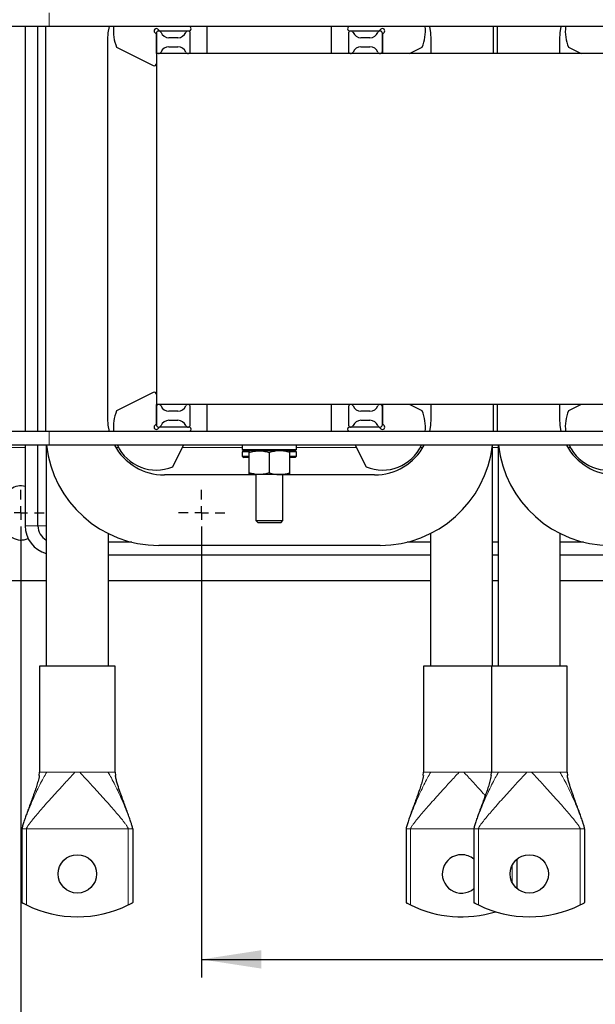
# Model space of a CAD drawing. Header units: millimetres. Extents: x 5 to 418, y 2 to 292.
# Tile 3 of 31: x 56 to 87, y 63 to 118. Entities that reach past the tile are written whole.
import ezdxf

# ---------------------------------------------------------------- set-up
doc = ezdxf.new("R2010")
doc.units = ezdxf.units.MM
doc.layers.add('SLD-0', color=7, linetype='Continuous')
doc.styles.add('SLDTEXTSTYLE0', font='TXT', dxfattribs={"width": 0.605})
doc.dimstyles.new('SLDDIMSTYLE0', dxfattribs={"dimtxt": 3.5, "dimasz": 3.302, "dimexe": 0, "dimexo": 0.0625, "dimgap": 0.875, "dimtad": 1, "dimlfac": 8, "dimrnd": 1e-09, "dimzin": 12, "dimdsep": 46, "dimtxsty": 'SLDTEXTSTYLE0', "dimsah": 1, "dimcen": 0.09, "dimadec": 0, "dimazin": 3, "dimtfac": 1, "dimtofl": 0, "dimtmove": 0, "dimatfit": 3, "dimfxl": 1, "dimfrac": 2, "dimtolj": 1, "dimtzin": 12, "dimarcsym": 0})

# ---------------------------------------------------------------- blocks, each defined once
blk = doc.blocks.new('_D_6')
at = {"layer": 'SLD-0', "color": 7}
for p, q in [((65.68, 89.245), (65.68, 64.827)), ((123.18, 89.245), (123.18, 64.827)), ((65.68, 65.827), (123.18, 65.827))]:
    blk.add_line(p, q, dxfattribs=at)
for points in [[(65.68, 65.827), (68.982, 65.319), (68.982, 66.335)], [(123.18, 65.827), (119.878, 66.335), (119.878, 65.319)]]:
    blk.add_solid(points, dxfattribs=at)
at = {"layer": 'SLD-0', "color": 7, "insert": (90.42, 70.339), "char_height": 3.5, "attachment_point": 1, "style": 'SLDTEXTSTYLE0'}
blk.add_mtext('460', dxfattribs=at)
blk = doc.blocks.new('_D_7')
at = {"layer": 'SLD-0', "color": 7}
for p, q in [((55.68, 89.245), (55.68, 57.503)), ((133.18, 89.245), (133.18, 57.503)), ((55.68, 58.503), (133.18, 58.503))]:
    blk.add_line(p, q, dxfattribs=at)
for points in [[(55.68, 58.503), (58.982, 57.995), (58.982, 59.011)], [(133.18, 58.503), (129.878, 59.011), (129.878, 57.995)]]:
    blk.add_solid(points, dxfattribs=at)
at = {"layer": 'SLD-0', "color": 7, "insert": (90.42, 63.015), "char_height": 3.5, "attachment_point": 1, "style": 'SLDTEXTSTYLE0'}
blk.add_mtext('620', dxfattribs=at)
blk = doc.blocks.new('SW_CENTERMARKSYMBOL_1')
at = {"layer": 'SLD-0', "color": 0}
for p, q in [((0, 0.75), (0, 1.28125)), ((-0.75, 0), (-1.28125, 0)), ((0, 0), (-0.375, 0)), ((0, 0), (0, 0.375)), ((0, 0), (0, -0.375)), ((0, 0), (0.375, 0)), ((0.75, 0), (1.28125, 0)), ((0, -0.75), (0, -1.28125))]:
    blk.add_line(p, q, dxfattribs=at)
blk = doc.blocks.new('SW_CENTERMARKSYMBOL_3')
at = {"layer": 'SLD-0', "color": 0}
for p, q in [((0, 0.75), (0, 1.28125)), ((-0.75, 0), (-1.28125, 0)), ((0, 0), (-0.375, 0)), ((0, 0), (0, 0.375)), ((0, 0), (0, -0.375)), ((0, 0), (0.375, 0)), ((0.75, 0), (1.28125, 0)), ((0, -0.75), (0, -1.28125))]:
    blk.add_line(p, q, dxfattribs=at)

msp = doc.modelspace()

# ---------------------------------------------------------------- linework, layer by layer
at = {"color": 7, "linetype": 'Continuous', "lineweight": 18}
for p, q in [((57.2428, 117.4388), (57.2428, 118.1888)), ((57.2428, 94.2763), (57.2428, 95.0263)), ((55.924, 94.1513), (53.1803, 94.1513)), ((61.0805, 94.1513), (60.9335, 94.1513)), ((67.9303, 94.1513), (64.619, 94.1513)), ((74.2415, 94.1513), (70.9303, 94.1513)), ((77.9271, 94.1513), (77.7801, 94.1513)), ((82.0865, 94.1513), (81.774, 94.1513)), ((86.0805, 94.1513), (85.9335, 94.1513)), ((56.274, 89.8138), (55.924, 89.8138)), ((56.624, 89.8138), (56.274, 89.8138)), ((56.899, 89.8138), (56.624, 89.8138)), ((57.0865, 89.8138), (56.899, 89.8138)), ((57.0421, 76.1826), (57.1114, 76.1826)), ((58.6738, 76.1826), (58.9368, 76.1826)), ((60.4992, 76.1826), (60.5684, 76.1826)), ((78.2921, 76.1826), (78.3614, 76.1826)), ((79.9238, 76.1826), (80.1868, 76.1826)), ((82.0421, 76.1826), (82.1114, 76.1826)), ((83.6738, 76.1826), (83.9368, 76.1826)), ((85.4992, 76.1826), (85.5684, 76.1826)), ((55.7563, 73.0576), (55.7428, 73.0576)), ((61.6178, 73.0576), (55.9928, 73.0576)), ((55.9928, 73.0576), (55.9928, 68.8365)), ((61.6178, 73.0576), (61.6178, 68.8365)), ((61.8678, 73.0576), (61.8542, 73.0576)), ((77.0063, 73.0576), (76.9928, 73.0576)), ((80.7428, 73.0576), (77.2428, 73.0576)), ((77.2428, 73.0576), (77.2428, 68.8365)), ((80.7563, 73.0576), (80.7428, 73.0576)), ((86.6178, 73.0576), (80.9928, 73.0576)), ((80.9928, 73.0576), (80.9928, 68.8365)), ((86.6178, 73.0576), (86.6178, 68.8365)), ((86.8678, 73.0576), (86.8542, 73.0576)), ((82.8678, 71.0576), (82.8678, 70.0576))]:
    msp.add_line(p, q, dxfattribs=at)
at = {"color": 7, "linetype": 'Continuous', "lineweight": 25}
for p, q in [((57.2428, 117.4388), (52.8678, 117.4388)), ((55.924, 117.4388), (55.924, 95.0263)), ((56.624, 95.0263), (56.624, 117.4388)), ((57.0553, 95.0263), (57.0553, 117.4388)), ((65.9928, 117.4388), (57.2428, 117.4388)), ((63.2634, 117.2825), (63.3571, 117.1888)), ((63.3571, 117.1888), (64.9782, 117.1888)), ((65.0901, 117.3696), (65.0556, 117.4388)), ((72.8678, 117.4388), (65.9928, 117.4388)), ((65.9928, 115.9388), (65.9928, 117.4388)), ((90.9928, 117.4388), (72.8678, 117.4388)), ((72.8678, 115.9388), (72.8678, 117.4388)), ((73.805, 117.4388), (73.7705, 117.3696)), ((73.8823, 117.1888), (75.5035, 117.1888)), ((75.5035, 117.1888), (75.5972, 117.2825)), ((81.8053, 117.4388), (81.8053, 115.9388)), ((82.0553, 115.9388), (82.0553, 117.4388)), ((60.4928, 95.7513), (60.4928, 116.7138)), ((63.1803, 117.012), (63.0866, 117.1058)), ((63.1803, 117.0576), (63.1803, 116.0701)), ((63.1803, 115.9388), (63.1803, 117.012)), ((64.3678, 116.8138), (63.8678, 116.8138)), ((65.0553, 116.0701), (65.0553, 117.0576)), ((73.8053, 117.0576), (73.8053, 116.0701)), ((74.9928, 116.8138), (74.4928, 116.8138)), ((75.774, 117.1058), (75.6803, 117.012)), ((75.6803, 116.0701), (75.6803, 117.0576)), ((75.6803, 117.012), (75.6803, 115.9388)), ((78.3678, 116.7138), (78.3678, 115.9388)), ((85.4928, 115.9388), (85.4928, 116.7138)), ((60.9803, 116.2864), (62.9995, 115.279)), ((63.8678, 116.3138), (64.3678, 116.3138)), ((74.4928, 116.3138), (74.9928, 116.3138)), ((77.1836, 115.9388), (77.8803, 116.2864)), ((85.9803, 116.2864), (86.677, 115.9388)), ((63.1803, 115.9388), (63.1803, 96.5263)), ((125.6803, 115.9388), (63.1803, 115.9388)), ((62.9995, 97.1861), (60.9803, 96.1788)), ((63.1803, 95.4531), (63.1803, 96.5263)), ((125.6803, 96.5263), (63.1803, 96.5263)), ((65.9928, 95.0263), (65.9928, 96.5263)), ((72.8678, 95.0263), (72.8678, 96.5263)), ((75.6803, 96.5263), (75.6803, 95.4531)), ((77.8803, 96.1788), (77.1836, 96.5263)), ((78.3678, 96.5263), (78.3678, 95.7513)), ((81.8053, 96.5263), (81.8053, 95.0263)), ((82.0553, 95.0263), (82.0553, 96.5263)), ((85.4928, 95.7513), (85.4928, 96.5263)), ((86.677, 96.5263), (85.9803, 96.1788)), ((63.1803, 96.3951), (63.1803, 95.4076)), ((64.3678, 96.1513), (63.8678, 96.1513)), ((65.0553, 95.4076), (65.0553, 96.3951)), ((73.8053, 96.3951), (73.8053, 95.4076)), ((74.9928, 96.1513), (74.4928, 96.1513)), ((75.6803, 95.4076), (75.6803, 96.3951)), ((63.0866, 95.3594), (63.1803, 95.4531)), ((63.8678, 95.6513), (64.3678, 95.6513)), ((74.4928, 95.6513), (74.9928, 95.6513)), ((75.6803, 95.4531), (75.774, 95.3594)), ((57.2428, 95.0263), (52.8678, 95.0263)), ((65.9928, 95.0263), (57.2428, 95.0263)), ((63.3571, 95.2763), (63.2634, 95.1826)), ((64.9782, 95.2763), (63.3571, 95.2763)), ((65.0556, 95.0263), (65.0901, 95.0955)), ((72.8678, 95.0263), (65.9928, 95.0263)), ((90.9928, 95.0263), (72.8678, 95.0263)), ((73.7705, 95.0955), (73.805, 95.0263)), ((75.5035, 95.2763), (73.8823, 95.2763)), ((75.5972, 95.1826), (75.5035, 95.2763)), ((57.2428, 94.2763), (52.8678, 94.2763)), ((55.924, 94.2763), (55.924, 89.8138)), ((56.624, 89.8138), (56.624, 94.2763)), ((57.0865, 94.2763), (57.0865, 82.0576)), ((131.6178, 94.2763), (57.2428, 94.2763)), ((64.0827, 93.0763), (64.6814, 94.2763)), ((67.9303, 94.2763), (67.9303, 94.0419)), ((70.9303, 94.0419), (70.9303, 94.2763)), ((74.1792, 94.2763), (74.7779, 93.0763)), ((81.774, 82.0576), (81.774, 94.2763)), ((82.0865, 94.2763), (82.0865, 82.0576)), ((67.9303, 94.0419), (68.0084, 93.9638)), ((67.9303, 94.0419), (70.9303, 94.0419)), ((67.9303, 93.9013), (67.9303, 93.6669)), ((68.2888, 93.9013), (67.9303, 93.9013)), ((70.8522, 93.9638), (68.0084, 93.9638)), ((68.1178, 93.9638), (68.1178, 93.9013)), ((68.3053, 92.7518), (68.3053, 93.8633)), ((69.4303, 92.7518), (69.4303, 93.8633)), ((70.5553, 92.7518), (70.5553, 93.8633)), ((70.9303, 93.9013), (70.5633, 93.9013)), ((70.7428, 93.9013), (70.7428, 93.9638)), ((70.8522, 93.9638), (70.9303, 94.0419)), ((70.9303, 93.6669), (70.9303, 93.9013)), ((67.9303, 93.6669), (68.0084, 93.5888)), ((67.9303, 93.6669), (68.3053, 93.6669)), ((68.3053, 93.5888), (68.0084, 93.5888)), ((70.5553, 93.6669), (70.9303, 93.6669)), ((70.8522, 93.5888), (70.5553, 93.5888)), ((70.8522, 93.5888), (70.9303, 93.6669)), ((68.6803, 92.6263), (63.6178, 92.6263)), ((68.8678, 92.6513), (68.3053, 92.6513)), ((68.3053, 92.6263), (68.3053, 92.6294)), ((68.6803, 92.6513), (68.6803, 90.1076)), ((69.9928, 92.6513), (68.8678, 92.6513)), ((70.5553, 92.6513), (69.9928, 92.6513)), ((70.1803, 90.1076), (70.1803, 92.6513)), ((75.2428, 92.6263), (70.1803, 92.6263)), ((70.5553, 92.6263), (70.5553, 92.6294)), ((68.6803, 90.1076), (68.8053, 89.9826)), ((68.6803, 90.1076), (70.1803, 90.1076)), ((70.0553, 89.9826), (68.8053, 89.9826)), ((70.0553, 89.9826), (70.1803, 90.1076)), ((60.524, 82.0576), (60.524, 89.3855)), ((78.3365, 89.3855), (78.3365, 82.0576)), ((85.524, 82.0576), (85.524, 89.3855)), ((61.811, 88.9138), (60.524, 88.9138)), ((78.3365, 88.9138), (77.0495, 88.9138)), ((82.0865, 88.9138), (81.774, 88.9138)), ((86.811, 88.9138), (85.524, 88.9138)), ((75.5553, 88.7326), (63.3053, 88.7326)), ((60.524, 88.2138), (78.3365, 88.2138)), ((81.774, 88.2138), (82.0865, 88.2138)), ((85.524, 88.2138), (99.721, 88.2138)), ((57.0865, 86.7763), (53.1803, 86.7763)), ((78.3365, 86.7763), (60.524, 86.7763)), ((82.0865, 86.7763), (81.774, 86.7763)), ((103.3365, 86.7763), (85.524, 86.7763)), ((56.7115, 82.0576), (56.7115, 76.1826)), ((60.899, 82.0576), (56.7115, 82.0576)), ((60.899, 76.1826), (60.899, 82.0576)), ((77.9615, 82.0576), (77.9615, 76.1826)), ((81.7115, 82.0576), (77.9615, 82.0576)), ((81.7115, 82.0576), (81.7115, 76.1826)), ((85.899, 82.0576), (81.7115, 82.0576)), ((85.899, 76.1826), (85.899, 82.0576)), ((56.6938, 76.0069), (56.7115, 76.1826)), ((60.899, 76.1826), (60.917, 76.0075)), ((77.9438, 76.0069), (77.9615, 76.1826)), ((81.6938, 76.0069), (81.7115, 76.1826)), ((85.899, 76.1826), (85.917, 76.0075)), ((55.7428, 73.0576), (55.7428, 68.9664)), ((61.8678, 73.0576), (61.8678, 68.9664)), ((76.9928, 73.0576), (76.9928, 68.9664)), ((80.7428, 73.0576), (80.7428, 68.9664)), ((86.8678, 73.0576), (86.8678, 68.9664)), ((83.1178, 71.3677), (83.1178, 69.7475))]:
    msp.add_line(p, q, dxfattribs=at)
at = {"color": 7, "linetype": 'Continuous', "lineweight": 25, "flags": 128}
for points in [[(60.4928, 116.7138), (60.5156, 117.0905), (60.5781, 117.4388)], [(78.2825, 117.4388), (78.345, 117.0905), (78.3678, 116.7138)], [(85.4928, 116.7138), (85.5156, 117.0905), (85.5781, 117.4388)], [(60.5781, 95.0263), (60.5156, 95.3746), (60.4928, 95.7513)], [(78.3678, 95.7513), (78.345, 95.3746), (78.2825, 95.0263)], [(85.5781, 95.0263), (85.5156, 95.3746), (85.4928, 95.7513)]]:
    msp.add_lwpolyline(points, dxfattribs=at)
at = {"color": 7, "linetype": 'Continuous', "lineweight": 25}
for centre in [(58.8053, 70.5576), (83.8053, 70.5576)]:
    msp.add_circle(centre, 1.0625, dxfattribs=at)
for centre, radius, start, end in [((63.175, 117.1941), 2.375, 174.08678, 202.47077), ((63.175, 117.1941), 0.125, 45, 225), ((63.3116, 117.0576), 0.1313, 22.02566, 180), ((64.924, 117.0576), 0.1313, 0, 157.97434), ((64.9782, 117.3138), 0.125, 270, 26.51438), ((73.8823, 117.3138), 0.125, 153.48562, 270), ((73.9366, 117.0576), 0.1313, 22.02566, 180), ((75.549, 117.0576), 0.1313, 0, 157.97434), ((75.6856, 117.1941), 0.125, 315, 135), ((75.6856, 117.1941), 2.375, 337.52923, 5.91322), ((88.175, 117.1941), 2.375, 174.08678, 202.47077), ((63.8678, 117.2826), 0.4688, 202.02566, 270), ((64.3678, 117.2826), 0.4688, 270, 337.97434), ((74.4928, 117.2826), 0.4688, 202.02566, 270), ((74.9928, 117.2826), 0.4688, 270, 337.97434), ((63.3116, 116.0701), 0.1313, 180, 337.97434), ((63.8678, 115.8451), 0.4688, 90, 157.97434), ((64.3678, 115.8451), 0.4688, 22.02566, 90), ((64.924, 116.0701), 0.1313, 202.02566, 0), ((73.9366, 116.0701), 0.1313, 180, 337.97434), ((74.4928, 115.8451), 0.4688, 90, 157.97434), ((74.9928, 115.8451), 0.4688, 22.02566, 90), ((75.549, 116.0701), 0.1313, 202.02566, 0), ((63.0553, 115.3909), 0.125, 243.48562, 0), ((63.0553, 97.0743), 0.125, 0, 116.51438), ((63.3116, 96.3951), 0.1313, 22.02566, 180), ((63.8678, 96.6201), 0.4688, 202.02566, 270), ((64.3678, 96.6201), 0.4688, 270, 337.97434), ((64.924, 96.3951), 0.1313, 0, 157.97434), ((73.9366, 96.3951), 0.1313, 22.02566, 180), ((74.4928, 96.6201), 0.4688, 202.02566, 270), ((74.9928, 96.6201), 0.4688, 270, 337.97434), ((75.549, 96.3951), 0.1313, 0, 157.97434), ((63.175, 95.271), 2.375, 157.52923, 185.91322), ((75.6856, 95.271), 2.375, 354.08678, 22.47077), ((88.175, 95.271), 2.375, 157.52923, 185.91322), ((63.175, 95.271), 0.125, 135, 315), ((63.3116, 95.4076), 0.1313, 180, 337.97434), ((63.8678, 95.1826), 0.4688, 90, 157.97434), ((64.3678, 95.1826), 0.4688, 22.02566, 90), ((64.924, 95.4076), 0.1313, 202.02566, 0), ((73.9366, 95.4076), 0.1313, 180, 337.97434), ((74.4928, 95.1826), 0.4688, 90, 157.97434), ((74.9928, 95.1826), 0.4688, 22.02566, 90), ((75.549, 95.4076), 0.1313, 202.02566, 0), ((75.6856, 95.271), 0.125, 225, 45), ((64.9782, 95.1513), 0.125, 333.48562, 90), ((73.8823, 95.1513), 0.125, 90, 206.51438), ((63.3053, 94.9826), 6.25, 186.48828, 270), ((63.6178, 95.7513), 3.125, 208.1642, 270), ((63.175, 95.271), 2.375, 204.75957, 292.47077), ((75.6856, 95.271), 2.375, 247.52923, 335.24043), ((75.2428, 95.7513), 3.125, 270, 331.8358), ((75.5553, 94.9826), 6.25, 270, 353.51172), ((88.3053, 94.9826), 6.25, 186.48828, 270), ((88.6178, 95.7513), 3.125, 208.1642, 270), ((88.175, 95.271), 2.375, 204.75957, 292.47077), ((55.6803, 91.1201), 0.9063, 74.39728, 180), ((55.6803, 89.9326), 0.9063, 180, 296.32363), ((57.524, 89.8138), 1.6, 180, 254.13108), ((57.524, 89.8138), 0.9, 180, 240.9147), ((80.0553, 70.5576), 1.0625, 90, 310.32022), ((80.0553, 70.5576), 1.0625, 49.67978, 90), ((58.8053, 74.5576), 6.375, 243.82103, 296.17897), ((80.0553, 74.5576), 6.375, 243.82103, 287.10464), ((83.8053, 74.5576), 6.375, 243.82103, 296.17897)]:
    msp.add_arc(centre, radius, start, end, dxfattribs=at)
for points, knots in [([(68.3053, 93.8633), (68.3966, 93.8914), (68.581, 93.9481), (68.7716, 93.9586), (68.8678, 93.9638)], [0, 0, 0, 0, 0.495458, 1, 1, 1, 1]), ([(68.3053, 93.8633), (68.3053, 93.8763), (68.3053, 93.9355), (68.3053, 93.9514), (68.3053, 93.9638)], [0, 0, 0, 0, 0.2189524, 1, 1, 1, 1]), ([(68.8678, 93.9638), (68.8811, 93.9637), (68.9821, 93.9628), (69.1725, 93.9408), (69.3438, 93.8893), (69.4303, 93.8633)], [0, 0, 0, 0, 0.07009, 0.5307844, 1, 1, 1, 1]), ([(69.9928, 93.9638), (69.9795, 93.9637), (69.8785, 93.9628), (69.6881, 93.9408), (69.5168, 93.8893), (69.4303, 93.8633)], [0, 0, 0, 0, 0.07009, 0.5307844, 1, 1, 1, 1]), ([(70.5553, 93.8633), (70.4639, 93.8914), (70.2796, 93.9481), (70.089, 93.9586), (69.9928, 93.9638)], [0, 0, 0, 0, 0.495458, 1, 1, 1, 1]), ([(70.5553, 93.8633), (70.5553, 93.8763), (70.5553, 93.9355), (70.5553, 93.9514), (70.5553, 93.9638)], [0, 0, 0, 0, 0.2189524, 1, 1, 1, 1]), ([(68.8678, 92.6513), (68.8545, 92.6514), (68.7535, 92.6524), (68.5631, 92.6743), (68.3918, 92.7258), (68.3053, 92.7518)], [0, 0, 0, 0, 0.07009, 0.5307844, 1, 1, 1, 1]), ([(68.3053, 92.6513), (68.3053, 92.6637), (68.3053, 92.6796), (68.3053, 92.7388), (68.3053, 92.7518)], [0, 0, 0, 0, 0.7810476, 1, 1, 1, 1]), ([(69.4303, 92.7518), (69.3389, 92.7237), (69.1546, 92.667), (68.964, 92.6566), (68.8678, 92.6513)], [0, 0, 0, 0, 0.495458, 1, 1, 1, 1]), ([(69.4303, 92.7518), (69.5216, 92.7237), (69.706, 92.667), (69.8966, 92.6566), (69.9928, 92.6513)], [0, 0, 0, 0, 0.495458, 1, 1, 1, 1]), ([(69.9928, 92.6513), (70.0061, 92.6514), (70.1071, 92.6524), (70.2975, 92.6743), (70.4688, 92.7258), (70.5553, 92.7518)], [0, 0, 0, 0, 0.07009, 0.5307844, 1, 1, 1, 1]), ([(70.5553, 92.6513), (70.5553, 92.6637), (70.5553, 92.6796), (70.5553, 92.7388), (70.5553, 92.7518)], [0, 0, 0, 0, 0.78104759, 1, 1, 1, 1]), ([(56.7007, 76.0081), (56.6788, 75.8975), (56.636, 75.6806), (56.5427, 75.3851), (56.4597, 75.1383), (56.391, 74.9447), (56.3374, 74.7959), (56.2871, 74.6582), (56.2353, 74.5171), (56.1796, 74.366), (56.109, 74.1746), (56.0281, 73.9534), (55.9374, 73.701), (55.8528, 73.457), (55.7899, 73.2629), (55.756, 73.1392), (55.7462, 73.0906), (55.7433, 73.07), (55.7429, 73.0614), (55.7428, 73.0576)], [0, 0, 0, 0, 0.0920198, 0.1804447, 0.2681398, 0.3268463, 0.3748536, 0.4234203, 0.472177, 0.5261254, 0.5871422, 0.6827878, 0.7729274, 0.8684016, 0.9524862, 0.9825718, 0.993002, 0.9969157, 1, 1, 1, 1]), ([(61.8678, 73.0576), (61.8675, 73.063), (61.8666, 73.0801), (61.8604, 73.1106), (61.8382, 73.2059), (61.7866, 73.3684), (61.7071, 73.605), (61.6093, 73.879), (61.5057, 74.1629), (61.394, 74.4654), (61.275, 74.7886), (61.1411, 75.1607), (61.029, 75.503), (60.9492, 75.7909), (60.9227, 75.9376), (60.9099, 76.0081)], [0, 0, 0, 0, 0.0043638, 0.0139045, 0.0270793, 0.0956237, 0.1861691, 0.2847806, 0.3983695, 0.4998253, 0.6166589, 0.7454316, 0.8781084, 0.9413688, 1, 1, 1, 1]), ([(77.9507, 76.0081), (77.9288, 75.8975), (77.886, 75.6806), (77.7927, 75.3851), (77.7097, 75.1383), (77.641, 74.9447), (77.5874, 74.7959), (77.5371, 74.6582), (77.4853, 74.5171), (77.4296, 74.366), (77.359, 74.1746), (77.2781, 73.9534), (77.1874, 73.701), (77.1028, 73.457), (77.0399, 73.2629), (77.006, 73.1392), (76.9962, 73.0906), (76.9933, 73.07), (76.9929, 73.0614), (76.9928, 73.0576)], [0, 0, 0, 0, 0.0920198, 0.18044467, 0.26813979, 0.32684626, 0.37485357, 0.42342031, 0.47217703, 0.52612535, 0.5871422, 0.68278778, 0.77292737, 0.86840162, 0.95248618, 0.98257183, 0.99300202, 0.99691575, 1, 1, 1, 1]), ([(81.7007, 76.0081), (81.6788, 75.8975), (81.636, 75.6806), (81.5427, 75.3851), (81.4597, 75.1383), (81.391, 74.9447), (81.3374, 74.7959), (81.2871, 74.6582), (81.2353, 74.5171), (81.1796, 74.366), (81.109, 74.1746), (81.0281, 73.9534), (80.9374, 73.701), (80.8528, 73.457), (80.7899, 73.2629), (80.756, 73.1392), (80.7462, 73.0906), (80.7433, 73.07), (80.7429, 73.0614), (80.7428, 73.0576)], [0, 0, 0, 0, 0.0920198, 0.1804447, 0.2681398, 0.3268463, 0.3748536, 0.4234203, 0.472177, 0.5261254, 0.5871422, 0.6827878, 0.7729274, 0.8684016, 0.9524862, 0.9825718, 0.993002, 0.9969157, 1, 1, 1, 1]), ([(86.8678, 73.0576), (86.8675, 73.063), (86.8666, 73.0801), (86.8604, 73.1106), (86.8382, 73.2059), (86.7866, 73.3684), (86.7071, 73.605), (86.6093, 73.879), (86.5057, 74.1629), (86.394, 74.4654), (86.275, 74.7886), (86.1411, 75.1607), (86.029, 75.503), (85.9492, 75.7909), (85.9227, 75.9376), (85.9099, 76.0081)], [0, 0, 0, 0, 0.0043638, 0.0139045, 0.0270793, 0.0956237, 0.1861691, 0.2847806, 0.3983695, 0.4998253, 0.6166589, 0.7454316, 0.8781084, 0.9413688, 1, 1, 1, 1]), ([(55.7428, 68.9664), (55.7451, 68.9651), (55.7498, 68.9625), (55.7853, 68.9432), (55.839, 68.9146), (55.9103, 68.8775), (55.965, 68.8503), (55.9928, 68.8365)], [0, 0, 0, 0, 0.1841213, 0.3678781, 0.5611591, 0.7770451, 1, 1, 1, 1]), ([(61.6178, 68.8365), (61.6488, 68.8519), (61.7108, 68.8828), (61.7914, 68.925), (61.8469, 68.9549), (61.8664, 68.9656), (61.8675, 68.9662), (61.8678, 68.9664)], [0, 0, 0, 0, 0.2489086, 0.4981879, 0.7341013, 0.9415831, 1, 1, 1, 1]), ([(76.9928, 68.9664), (76.9951, 68.9651), (76.9998, 68.9625), (77.0353, 68.9432), (77.089, 68.9146), (77.1603, 68.8775), (77.215, 68.8503), (77.2428, 68.8365)], [0, 0, 0, 0, 0.1841213, 0.3678781, 0.5611591, 0.7770451, 1, 1, 1, 1]), ([(80.7428, 68.9664), (80.7451, 68.9651), (80.7498, 68.9625), (80.7853, 68.9432), (80.839, 68.9146), (80.9103, 68.8775), (80.965, 68.8503), (80.9928, 68.8365)], [0, 0, 0, 0, 0.1841213, 0.3678781, 0.5611591, 0.7770451, 1, 1, 1, 1]), ([(86.6178, 68.8365), (86.6488, 68.8519), (86.7108, 68.8828), (86.7914, 68.925), (86.8469, 68.9549), (86.8664, 68.9656), (86.8675, 68.9662), (86.8678, 68.9664)], [0, 0, 0, 0, 0.2489086, 0.4981879, 0.7341013, 0.9415831, 1, 1, 1, 1])]:
    msp.add_open_spline(points, degree=3, knots=knots, dxfattribs=at)
at = {"color": 7, "linetype": 'Continuous', "lineweight": 18}
for points, knots in [([(55.7428, 73.0576), (55.7429, 73.0613), (55.7433, 73.0698), (55.7458, 73.0871), (55.7527, 73.1222), (55.7748, 73.2048), (55.8166, 73.3347), (55.8793, 73.5126), (55.9815, 73.7856), (56.1298, 74.1578), (56.3192, 74.6053), (56.5181, 75.0506), (56.7161, 75.4648), (56.905, 75.8382), (57.0474, 76.0757), (57.1114, 76.1826)], [0, 0, 0, 0, 0.0023682, 0.0054804, 0.0120106, 0.0287175, 0.0736995, 0.1283699, 0.1944997, 0.3342144, 0.4909408, 0.6350099, 0.7737121, 0.8982312, 1, 1, 1, 1]), ([(55.9928, 73.0576), (55.9929, 73.0601), (55.9933, 73.0658), (55.9958, 73.0768), (56.003, 73.0979), (56.0261, 73.1446), (56.0767, 73.2247), (56.1608, 73.3418), (56.2916, 73.5109), (56.47, 73.7289), (56.6966, 73.996), (56.9629, 74.3021), (57.2618, 74.6392), (57.5861, 74.9995), (57.8943, 75.3381), (58.1771, 75.6463), (58.4244, 75.9142), (58.5948, 76.0975), (58.6738, 76.1826)], [0, 0, 0, 0, 0.0013261, 0.0030112, 0.0065388, 0.0157075, 0.0410877, 0.0827623, 0.1362549, 0.2225265, 0.3215365, 0.4285713, 0.5522494, 0.6738608, 0.7875106, 0.867938, 0.9387472, 1, 1, 1, 1]), ([(61.6178, 73.0576), (61.6176, 73.0601), (61.6173, 73.0658), (61.6147, 73.0768), (61.6075, 73.0979), (61.5844, 73.1446), (61.5339, 73.2247), (61.4498, 73.3418), (61.3189, 73.5109), (61.1406, 73.7289), (60.9139, 73.996), (60.6477, 74.3021), (60.3488, 74.6392), (60.0245, 74.9995), (59.7163, 75.3381), (59.4334, 75.6463), (59.1862, 75.9142), (59.0158, 76.0975), (58.9368, 76.1826)], [0, 0, 0, 0, 0.0013261, 0.0030112, 0.0065388, 0.0157075, 0.0410877, 0.0827623, 0.1362549, 0.2225265, 0.3215365, 0.4285713, 0.5522494, 0.6738608, 0.7875106, 0.867938, 0.9387472, 1, 1, 1, 1]), ([(61.8678, 73.0576), (61.8676, 73.0613), (61.8673, 73.0698), (61.8648, 73.0871), (61.8579, 73.1222), (61.8358, 73.2048), (61.794, 73.3347), (61.7313, 73.5126), (61.6291, 73.7856), (61.4808, 74.1578), (61.2914, 74.6053), (61.0924, 75.0506), (60.8945, 75.4648), (60.7056, 75.8382), (60.5632, 76.0757), (60.4992, 76.1826)], [0, 0, 0, 0, 0.0023682, 0.0054804, 0.0120106, 0.0287175, 0.0736995, 0.1283699, 0.1944997, 0.3342144, 0.4909408, 0.6350099, 0.7737121, 0.8982312, 1, 1, 1, 1]), ([(76.9928, 73.0576), (76.9929, 73.0613), (76.9933, 73.0698), (76.9958, 73.0871), (77.0027, 73.1222), (77.0248, 73.2048), (77.0666, 73.3347), (77.1293, 73.5126), (77.2315, 73.7856), (77.3798, 74.1578), (77.5692, 74.6053), (77.7681, 75.0506), (77.9661, 75.4648), (78.155, 75.8382), (78.2974, 76.0757), (78.3614, 76.1826)], [0, 0, 0, 0, 0.0023682, 0.0054804, 0.0120106, 0.0287175, 0.0736995, 0.1283699, 0.1944997, 0.3342144, 0.4909408, 0.6350099, 0.7737121, 0.8982312, 1, 1, 1, 1]), ([(77.2428, 73.0576), (77.2429, 73.0601), (77.2433, 73.0658), (77.2458, 73.0768), (77.253, 73.0979), (77.2761, 73.1446), (77.3267, 73.2247), (77.4108, 73.3418), (77.5416, 73.5109), (77.72, 73.7289), (77.9466, 73.996), (78.2129, 74.3021), (78.5118, 74.6392), (78.8361, 74.9995), (79.1443, 75.3381), (79.4271, 75.6463), (79.6744, 75.9142), (79.8448, 76.0975), (79.9238, 76.1826)], [0, 0, 0, 0, 0.0013261, 0.0030112, 0.0065388, 0.0157075, 0.0410877, 0.0827623, 0.1362549, 0.2225265, 0.3215365, 0.4285713, 0.5522494, 0.6738608, 0.7875106, 0.867938, 0.9387472, 1, 1, 1, 1]), ([(81.3715, 74.8909), (81.3356, 74.9309), (81.1975, 75.0846), (80.9656, 75.3387), (80.6836, 75.6462), (80.4361, 75.9143), (80.2658, 76.0976), (80.1868, 76.1826)], [0, 0, 0, 0, 0.1092153, 0.4196273, 0.6392989, 0.8327, 1, 1, 1, 1]), ([(80.1868, 76.1826), (80.3394, 76.1826), (80.6448, 76.1826), (81.0708, 76.1826), (81.4402, 76.1826), (81.6251, 76.1826), (81.7115, 76.1826)], [0, 0, 0, 0, 0.25784336, 0.51568672, 0.77353008, 1, 1, 1, 1]), ([(80.7428, 73.0576), (80.7429, 73.0613), (80.7433, 73.0698), (80.7458, 73.0871), (80.7527, 73.1222), (80.7748, 73.2048), (80.8166, 73.3347), (80.8793, 73.5126), (80.9815, 73.7856), (81.1298, 74.1578), (81.3192, 74.6053), (81.5181, 75.0506), (81.7161, 75.4648), (81.905, 75.8382), (82.0474, 76.0757), (82.1114, 76.1826)], [0, 0, 0, 0, 0.0023682, 0.0054804, 0.0120106, 0.0287175, 0.0736995, 0.1283699, 0.1944997, 0.3342144, 0.4909408, 0.6350099, 0.7737121, 0.8982312, 1, 1, 1, 1]), ([(80.9928, 73.0576), (80.9929, 73.0601), (80.9933, 73.0658), (80.9958, 73.0768), (81.003, 73.0979), (81.0261, 73.1446), (81.0767, 73.2247), (81.1608, 73.3418), (81.2916, 73.5109), (81.47, 73.7289), (81.6966, 73.996), (81.9629, 74.3021), (82.2618, 74.6392), (82.5861, 74.9995), (82.8943, 75.3381), (83.1771, 75.6463), (83.4244, 75.9142), (83.5948, 76.0975), (83.6738, 76.1826)], [0, 0, 0, 0, 0.0013261, 0.0030112, 0.0065388, 0.0157075, 0.0410877, 0.0827623, 0.1362549, 0.2225265, 0.3215365, 0.4285713, 0.5522494, 0.6738608, 0.7875106, 0.867938, 0.9387472, 1, 1, 1, 1]), ([(86.6178, 73.0576), (86.6176, 73.0601), (86.6173, 73.0658), (86.6147, 73.0768), (86.6075, 73.0979), (86.5844, 73.1446), (86.5339, 73.2247), (86.4498, 73.3418), (86.3189, 73.5109), (86.1406, 73.7289), (85.9139, 73.996), (85.6477, 74.3021), (85.3488, 74.6392), (85.0245, 74.9995), (84.7163, 75.3381), (84.4334, 75.6463), (84.1862, 75.9142), (84.0158, 76.0975), (83.9368, 76.1826)], [0, 0, 0, 0, 0.0013261, 0.0030112, 0.0065388, 0.0157075, 0.0410877, 0.0827623, 0.1362549, 0.2225265, 0.3215365, 0.4285713, 0.5522494, 0.6738608, 0.7875106, 0.867938, 0.9387472, 1, 1, 1, 1]), ([(86.8678, 73.0576), (86.8676, 73.0613), (86.8673, 73.0698), (86.8648, 73.0871), (86.8579, 73.1222), (86.8358, 73.2048), (86.794, 73.3347), (86.7313, 73.5126), (86.6291, 73.7856), (86.4808, 74.1578), (86.2914, 74.6053), (86.0924, 75.0506), (85.8945, 75.4648), (85.7056, 75.8382), (85.5632, 76.0757), (85.4992, 76.1826)], [0, 0, 0, 0, 0.0023682, 0.0054804, 0.0120106, 0.0287175, 0.0736995, 0.1283699, 0.1944997, 0.3342144, 0.4909408, 0.6350099, 0.7737121, 0.8982312, 1, 1, 1, 1])]:
    msp.add_open_spline(points, degree=3, knots=knots, dxfattribs=at)
for points in [[(56.7115, 76.1826), (56.7262, 76.1826), (56.7554, 76.1826), (56.9466, 76.1826), (57.0421, 76.1826)], [(57.1114, 76.1826), (57.2095, 76.1826), (57.4058, 76.1826), (57.7895, 76.1826), (58.2159, 76.1826), (58.5212, 76.1826), (58.6738, 76.1826)], [(58.9368, 76.1826), (59.0894, 76.1826), (59.3947, 76.1826), (59.8211, 76.1826), (60.2048, 76.1826), (60.401, 76.1826), (60.4992, 76.1826)], [(60.5684, 76.1826), (60.664, 76.1826), (60.8552, 76.1826), (60.8844, 76.1826), (60.899, 76.1826)], [(77.9615, 76.1826), (77.9762, 76.1826), (78.0054, 76.1826), (78.1966, 76.1826), (78.2921, 76.1826)], [(78.3614, 76.1826), (78.4595, 76.1826), (78.6558, 76.1826), (79.0395, 76.1826), (79.4659, 76.1826), (79.7712, 76.1826), (79.9238, 76.1826)], [(81.7115, 76.1826), (81.7262, 76.1826), (81.7554, 76.1826), (81.9466, 76.1826), (82.0421, 76.1826)], [(82.1114, 76.1826), (82.2095, 76.1826), (82.4058, 76.1826), (82.7895, 76.1826), (83.2159, 76.1826), (83.5212, 76.1826), (83.6738, 76.1826)], [(83.9368, 76.1826), (84.0894, 76.1826), (84.3947, 76.1826), (84.8211, 76.1826), (85.2048, 76.1826), (85.401, 76.1826), (85.4992, 76.1826)], [(85.5684, 76.1826), (85.664, 76.1826), (85.8552, 76.1826), (85.8844, 76.1826), (85.899, 76.1826)], [(55.9928, 73.0576), (55.9669, 73.0576), (55.9152, 73.0576), (55.8455, 73.0576), (55.7881, 73.0576), (55.7669, 73.0576), (55.7563, 73.0576)], [(61.8542, 73.0576), (61.8436, 73.0576), (61.8225, 73.0576), (61.7651, 73.0576), (61.6954, 73.0576), (61.6436, 73.0576), (61.6178, 73.0576)], [(77.2428, 73.0576), (77.2169, 73.0576), (77.1652, 73.0576), (77.0955, 73.0576), (77.0381, 73.0576), (77.0169, 73.0576), (77.0063, 73.0576)], [(80.9928, 73.0576), (80.9669, 73.0576), (80.9152, 73.0576), (80.8455, 73.0576), (80.7881, 73.0576), (80.7669, 73.0576), (80.7563, 73.0576)], [(86.8542, 73.0576), (86.8436, 73.0576), (86.8225, 73.0576), (86.7651, 73.0576), (86.6954, 73.0576), (86.6436, 73.0576), (86.6178, 73.0576)]]:
    msp.add_open_spline(points, degree=3, dxfattribs=at)

# ---------------------------------------------------------------- block references
at = {"layer": 'SLD-0'}
for name, p in [('SW_CENTERMARKSYMBOL_1', (55.6803, 90.5263)), ('SW_CENTERMARKSYMBOL_3', (65.6803, 90.5263))]:
    msp.add_blockref(name, p, dxfattribs=at)

# ---------------------------------------------------------------- dimensions: what is measured, and where the dimension line sits
at = {"layer": 'SLD-0', "color": 7}
for base, p1, p2, picture, middle in [((133.1803, 58.5035), (55.6803, 89.2451), (133.1803, 89.2451), '_D_7', (94.4303, 58.5035)), ((123.1803, 65.8268), (65.6803, 89.2451), (123.1803, 89.2451), '_D_6', (94.4303, 65.8268))]:
    dim = msp.add_linear_dim(base=base, p1=p1, p2=p2, dimstyle='SLDDIMSTYLE0', dxfattribs=at)
    dim.commit()
    dim.dimension.update_dxf_attribs({"geometry": picture, "text_midpoint": middle, "dimtype": 160})

doc.saveas('drawing.dxf')
